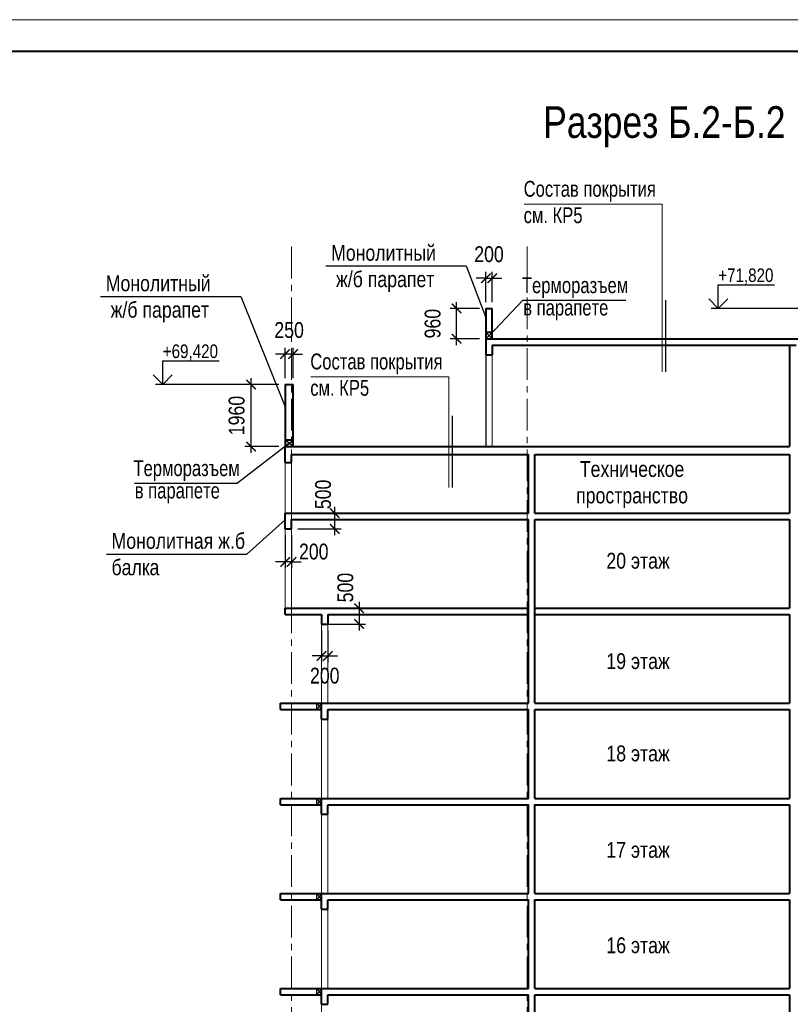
# Model space of a CAD drawing. Header units: millimetres. Extents: x 65947 to 286954, y -29687 to 89113.
# Tile 23 of 25: x 220770 to 245098, y 58041 to 89113. Entities that reach past the tile are written whole.
import ezdxf

# ---------------------------------------------------------------- set-up
doc = ezdxf.new("R2010")
doc.units = ezdxf.units.MM
doc.linetypes.add('CENTER', pattern=[2, 1.25, -0.25, 0.25, -0.25])
for name, color, linetype, lineweight in [('Оси', 7, 'CENTER', 15), ('перекрытия', 5, 'Continuous', 40), ('СК-050-П(литы перекрытия)', 5, 'Continuous', 40), ('СК-110-О-РАЗМЕРЫ', 7, 'Continuous', 15), ('СК-200-Р(амка)', 7, 'Continuous', 40), ('СК-210-Р-РАМКА ЛИНИИ ТОНКИЕ', 7, 'Continuous', 15), ('СК-400-Т(екст)', 7, 'Continuous', 20), ('стены тонкие', 12, 'Continuous', 30)]:
    doc.layers.add(name, color=color, linetype=linetype, lineweight=lineweight)
doc.layers.add('Т-ВЫНОСКИ.АР-061', color=7, linetype='Continuous')
doc.layers.add('текст', color=7, linetype='Continuous')
doc.styles.add('RUSS', font='arial.ttf', dxfattribs={"width": 0.8})
doc.dimstyles.new('100-200', dxfattribs={"dimscale": 0, "dimtxt": 500, "dimasz": 300, "dimexe": 200, "dimexo": 200, "dimgap": 200, "dimtad": 1, "dimdec": 0, "dimzin": 0, "dimdsep": 46, "dimtxsty": 'RUSS', "dimblk": 'ARCHTICK', "dimcen": 0.096, "dimdle": 200, "dimclrd": 7, "dimclre": 7, "dimclrt": 256, "dimadec": 0, "dimazin": 0, "dimtfac": 1, "dimtdec": 0, "dimtmove": 2, "dimatfit": 3, "dimldrblk": 'OBLIQUE', "dimfxl": 1, "dimtolj": 1, "dimtzin": 0, "dimarcsym": 0})

# ---------------------------------------------------------------- blocks, each defined once
blk = doc.blocks.new('_ArchTick')
at = {"color": 0, "linetype": 'ByBlock', "const_width": 0.15}
blk.add_lwpolyline([(-0.5, -0.5), (0.5, 0.5)], dxfattribs=at)
blk = doc.blocks.new('*D171')
at = {"layer": 'Defpoints', "color": 0, "lineweight": 50, "transparency": 16777216}
for p in [(229151, 73041), (229351, 73041), (229151, 72002)]:
    blk.add_point(p, dxfattribs=at)
at = {"layer": 'СК-110-О-РАЗМЕРЫ', "color": 7, "lineweight": -2, "transparency": 16777216}
for p, q in [((229151, 72841), (229151, 71802)), ((229351, 72841), (229351, 71802)), ((229151, 72002), (228851, 72002)), ((229351, 72002), (229151, 72002)), ((229351, 72002), (229651, 72002))]:
    blk.add_line(p, q, dxfattribs=at)
at = {"layer": 'СК-110-О-РАЗМЕРЫ', "color": 7, "lineweight": -2, "transparency": 16777216, "xscale": 300, "yscale": 300, "zscale": 300}
blk.add_blockref('_ArchTick', (229151, 72002), dxfattribs=at)
at = {"layer": 'СК-110-О-РАЗМЕРЫ', "color": 7, "lineweight": -2, "transparency": 16777216, "xscale": 300, "yscale": 300, "zscale": 300, "rotation": 180}
blk.add_blockref('_ArchTick', (229351, 72002), dxfattribs=at)
at = {"layer": 'СК-110-О-РАЗМЕРЫ', "transparency": 16777216, "insert": (230053, 72325), "char_height": 500, "attachment_point": 5, "style": 'RUSS'}
blk.add_mtext('\\A1;200', dxfattribs=at)
blk = doc.blocks.new('_Oblique')
at = {"color": 0, "linetype": 'ByBlock', "lineweight": -2}
blk.add_line((-0.5, -0.5), (0.5, 0.5), dxfattribs=at)
blk = doc.blocks.new('*D172')
at = {"layer": 'Defpoints', "color": 0, "lineweight": 50, "transparency": 16777216}
for p in [(229351, 73541), (230714, 73541), (229351, 73041)]:
    blk.add_point(p, dxfattribs=at)
at = {"layer": 'СК-110-О-РАЗМЕРЫ', "color": 7, "lineweight": -2, "transparency": 16777216}
for p, q in [((230714, 72841), (230714, 73741)), ((229551, 73541), (230914, 73541)), ((229551, 73041), (230914, 73041))]:
    blk.add_line(p, q, dxfattribs=at)
at = {"layer": 'СК-110-О-РАЗМЕРЫ', "color": 7, "lineweight": -2, "transparency": 16777216, "xscale": 300, "yscale": 300, "zscale": 300}
for p, rotation in [((230714, 73541), 90), ((230714, 73041), 270)]:
    blk.add_blockref('_ArchTick', p, dxfattribs=dict(at, rotation=rotation))
at = {"layer": 'СК-110-О-РАЗМЕРЫ', "transparency": 16777216, "insert": (230350, 74132), "char_height": 500, "attachment_point": 5, "rotation": 90, "style": 'RUSS'}
blk.add_mtext('\\A1;500', dxfattribs=at)
blk = doc.blocks.new('*D179')
at = {"layer": 'Defpoints', "color": 0, "lineweight": 50, "transparency": 16777216}
for p in [(228075, 77601), (229151, 77601), (229151, 75641)]:
    blk.add_point(p, dxfattribs=at)
at = {"layer": 'СК-110-О-РАЗМЕРЫ', "color": 7, "lineweight": -2, "transparency": 16777216}
for p, q in [((228075, 75441), (228075, 77801)), ((228951, 77601), (227875, 77601)), ((228951, 75641), (227875, 75641))]:
    blk.add_line(p, q, dxfattribs=at)
at = {"layer": 'СК-110-О-РАЗМЕРЫ', "color": 7, "lineweight": -2, "transparency": 16777216, "xscale": 300, "yscale": 300, "zscale": 300}
for p, rotation in [((228075, 77601), 90), ((228075, 75641), 270)]:
    blk.add_blockref('_ArchTick', p, dxfattribs=dict(at, rotation=rotation))
at = {"layer": 'СК-110-О-РАЗМЕРЫ', "transparency": 16777216, "insert": (227620, 76621), "char_height": 500, "attachment_point": 5, "rotation": 90, "style": 'RUSS'}
blk.add_mtext('\\A1;1960', dxfattribs=at)
blk = doc.blocks.new('*D187')
at = {"layer": 'Defpoints', "color": 0, "lineweight": 50, "transparency": 16777216}
for p in [(235686, 80955), (235486, 80001), (235686, 80001)]:
    blk.add_point(p, dxfattribs=at)
at = {"layer": 'СК-110-О-РАЗМЕРЫ', "color": 7, "lineweight": -2, "transparency": 16777216}
for p, q in [((235486, 80201), (235486, 81155)), ((235686, 80201), (235686, 81155)), ((235486, 80955), (235186, 80955)), ((235486, 80955), (235686, 80955)), ((235686, 80955), (235986, 80955))]:
    blk.add_line(p, q, dxfattribs=at)
at = {"layer": 'СК-110-О-РАЗМЕРЫ', "color": 7, "lineweight": -2, "transparency": 16777216, "xscale": 300, "yscale": 300, "zscale": 300}
blk.add_blockref('_ArchTick', (235486, 80955), dxfattribs=at)
at = {"layer": 'СК-110-О-РАЗМЕРЫ', "color": 7, "lineweight": -2, "transparency": 16777216, "xscale": 300, "yscale": 300, "zscale": 300, "rotation": 180}
blk.add_blockref('_ArchTick', (235686, 80955), dxfattribs=at)
at = {"layer": 'СК-110-О-РАЗМЕРЫ', "transparency": 16777216, "insert": (235586, 81710), "char_height": 500, "attachment_point": 5, "style": 'RUSS'}
blk.add_mtext('\\A1;200', dxfattribs=at)
blk = doc.blocks.new('*D189')
at = {"layer": 'Defpoints', "color": 0, "lineweight": 50, "transparency": 16777216}
for p in [(229151, 78562), (229151, 77601), (229401, 77601)]:
    blk.add_point(p, dxfattribs=at)
at = {"layer": 'СК-110-О-РАЗМЕРЫ', "color": 7, "lineweight": -2, "transparency": 16777216}
for p, q in [((229151, 77801), (229151, 78762)), ((229401, 77801), (229401, 78762)), ((229151, 78562), (228851, 78562)), ((229401, 78562), (229151, 78562)), ((229401, 78562), (229701, 78562))]:
    blk.add_line(p, q, dxfattribs=at)
at = {"layer": 'СК-110-О-РАЗМЕРЫ', "color": 7, "lineweight": -2, "transparency": 16777216, "xscale": 300, "yscale": 300, "zscale": 300}
blk.add_blockref('_ArchTick', (229151, 78562), dxfattribs=at)
at = {"layer": 'СК-110-О-РАЗМЕРЫ', "color": 7, "lineweight": -2, "transparency": 16777216, "xscale": 300, "yscale": 300, "zscale": 300, "rotation": 180}
blk.add_blockref('_ArchTick', (229401, 78562), dxfattribs=at)
at = {"layer": 'СК-110-О-РАЗМЕРЫ', "transparency": 16777216, "insert": (229276, 79317), "char_height": 500, "attachment_point": 5, "style": 'RUSS'}
blk.add_mtext('\\A1;250', dxfattribs=at)
blk = doc.blocks.new('*D205')
at = {"layer": 'Defpoints', "color": 0, "lineweight": 50, "transparency": 16777216}
for p in [(230301, 70541), (230301, 70041), (231484, 70041)]:
    blk.add_point(p, dxfattribs=at)
at = {"layer": 'СК-110-О-РАЗМЕРЫ', "color": 7, "lineweight": -2, "transparency": 16777216}
for p, q in [((230501, 70541), (231684, 70541)), ((231484, 70741), (231484, 69841)), ((230501, 70041), (231684, 70041))]:
    blk.add_line(p, q, dxfattribs=at)
at = {"layer": 'СК-110-О-РАЗМЕРЫ', "color": 7, "lineweight": -2, "transparency": 16777216, "xscale": 300, "yscale": 300, "zscale": 300}
for p, rotation in [((231484, 70541), 90), ((231484, 70041), 270)]:
    blk.add_blockref('_ArchTick', p, dxfattribs=dict(at, rotation=rotation))
at = {"layer": 'СК-110-О-РАЗМЕРЫ', "transparency": 16777216, "insert": (231053, 71192), "char_height": 500, "attachment_point": 5, "rotation": 90, "style": 'RUSS'}
blk.add_mtext('\\A1;500', dxfattribs=at)
blk = doc.blocks.new('*D206')
at = {"layer": 'Defpoints', "color": 0, "lineweight": 50, "transparency": 16777216}
for p in [(230301, 70041), (230501, 70041), (230501, 69035)]:
    blk.add_point(p, dxfattribs=at)
at = {"layer": 'СК-110-О-РАЗМЕРЫ', "color": 7, "lineweight": -2, "transparency": 16777216}
for p, q in [((230301, 69841), (230301, 68835)), ((230501, 69841), (230501, 68835)), ((230301, 69035), (230001, 69035)), ((230301, 69035), (230501, 69035)), ((230501, 69035), (230801, 69035))]:
    blk.add_line(p, q, dxfattribs=at)
at = {"layer": 'СК-110-О-РАЗМЕРЫ', "color": 7, "lineweight": -2, "transparency": 16777216, "xscale": 300, "yscale": 300, "zscale": 300}
blk.add_blockref('_ArchTick', (230301, 69035), dxfattribs=at)
at = {"layer": 'СК-110-О-РАЗМЕРЫ', "color": 7, "lineweight": -2, "transparency": 16777216, "xscale": 300, "yscale": 300, "zscale": 300, "rotation": 180}
blk.add_blockref('_ArchTick', (230501, 69035), dxfattribs=at)
at = {"layer": 'СК-110-О-РАЗМЕРЫ', "transparency": 16777216, "insert": (230401, 68410), "char_height": 500, "attachment_point": 5, "style": 'RUSS'}
blk.add_mtext('\\A1;200', dxfattribs=at)
blk = doc.blocks.new('*D207')
at = {"layer": 'Defpoints', "color": 0, "lineweight": 50, "transparency": 16777216}
for p in [(234563, 80001), (235486, 80001), (235486, 79041)]:
    blk.add_point(p, dxfattribs=at)
at = {"layer": 'СК-110-О-РАЗМЕРЫ', "color": 7, "lineweight": -2, "transparency": 16777216}
for p, q in [((234563, 78841), (234563, 80201)), ((235286, 80001), (234363, 80001)), ((235286, 79041), (234363, 79041))]:
    blk.add_line(p, q, dxfattribs=at)
at = {"layer": 'СК-110-О-РАЗМЕРЫ', "color": 7, "lineweight": -2, "transparency": 16777216, "xscale": 300, "yscale": 300, "zscale": 300}
for p, rotation in [((234563, 80001), 90), ((234563, 79041), 270)]:
    blk.add_blockref('_ArchTick', p, dxfattribs=dict(at, rotation=rotation))
at = {"layer": 'СК-110-О-РАЗМЕРЫ', "transparency": 16777216, "insert": (233808, 79521), "char_height": 500, "attachment_point": 5, "rotation": 90, "style": 'RUSS'}
blk.add_mtext('\\A1;960', dxfattribs=at)

msp = doc.modelspace()

# ---------------------------------------------------------------- linework, layer by layer
at = {"layer": 'Оси', "color": 2, "ltscale": 800}
for p, q in [((229351, 81950.5), (229351, -6338.1)), ((236786, 81950.5), (236786, -6338.1))]:
    msp.add_line(p, q, dxfattribs=at)
at = {"layer": 'перекрытия'}
for p, q in [((235486, 79040.7), (235486, 78540.7)), ((235486, 79040.7), (246921, 79040.7)), ((235686, 78840.7), (235686, 78540.7)), ((235686, 78840.7), (245284.7, 78840.7)), ((235486, 78540.7), (235686, 78540.7)), ((229151, 75640.7), (245069.6, 75640.7)), ((229151, 75140.7), (229151, 75640.7)), ((229351, 75390.7), (236836, 75390.7)), ((229351, 75140.7), (229351, 75390.7)), ((237036, 75390.7), (245069.6, 75390.7)), ((229151, 75140.7), (229351, 75140.7)), ((229151, 73540.7), (236836, 73540.7)), ((229151, 73040.7), (229151, 73540.7)), ((229351, 73340.7), (236836, 73340.7)), ((229351, 73040.7), (229351, 73340.7)), ((237036, 73540.7), (245069.6, 73540.7)), ((237036, 73340.7), (245069.6, 73340.7)), ((229151, 73040.7), (229351, 73040.7)), ((229151, 70540.7), (236836, 70540.7)), ((229151, 70340.7), (229151, 70540.7)), ((237036, 70540.7), (245069.6, 70540.7)), ((229151, 70340.7), (230301, 70340.7)), ((230301, 70340.7), (230301, 70040.7)), ((230501, 70340.7), (230501, 70040.7)), ((230501, 70340.7), (236836, 70340.7)), ((237036, 70340.7), (245069.6, 70340.7)), ((230301, 70040.7), (230501, 70040.7)), ((229001, 67540.7), (236836, 67540.7)), ((229001, 67340.7), (229001, 67540.7)), ((230301, 67040.7), (230301, 67540.7)), ((230301, 67340.7), (230301, 67540.7)), ((237036, 67540.7), (245069.6, 67540.7)), ((229001, 67340.7), (230301, 67340.7)), ((230501, 67340.7), (236836, 67340.7)), ((230501, 67040.7), (230501, 67340.7)), ((237036, 67340.7), (245069.6, 67340.7)), ((230301, 67040.7), (230501, 67040.7)), ((229001, 64540.7), (236836, 64540.7)), ((229001, 64340.7), (229001, 64540.7)), ((229001, 64340.7), (230301, 64340.7)), ((230301, 64040.7), (230301, 64540.7)), ((230301, 64340.7), (230301, 64540.7)), ((230501, 64340.7), (236836, 64340.7)), ((230501, 64040.7), (230501, 64340.7)), ((237036, 64540.7), (245069.6, 64540.7)), ((237036, 64340.7), (245069.6, 64340.7)), ((230301, 64040.7), (230501, 64040.7)), ((229001, 61540.7), (236836, 61540.7)), ((229001, 61340.7), (229001, 61540.7)), ((230301, 61040.7), (230301, 61540.7)), ((230301, 61340.7), (230301, 61540.7)), ((237036, 61540.7), (245069.6, 61540.7)), ((229001, 61340.7), (230301, 61340.7)), ((230501, 61340.7), (236836, 61340.7)), ((230501, 61040.7), (230501, 61340.7)), ((237036, 61340.7), (245069.6, 61340.7)), ((230301, 61040.7), (230501, 61040.7)), ((229001, 58540.7), (236836, 58540.7)), ((229001, 58340.7), (229001, 58540.7)), ((230301, 58040.7), (230301, 58540.7)), ((230301, 58340.7), (230301, 58540.7)), ((237036, 58540.7), (245069.6, 58540.7)), ((229001, 58340.7), (230301, 58340.7)), ((230501, 58340.7), (236836, 58340.7)), ((230501, 58040.7), (230501, 58340.7)), ((237036, 58340.7), (245069.6, 58340.7)), ((230301, 58040.7), (230501, 58040.7))]:
    msp.add_line(p, q, dxfattribs=at)
at = {"layer": 'перекрытия', "lineweight": 30}
for p, q in [((230151, 67340.7), (230151, 67540.7)), ((230301, 67340.7), (230301, 67540.7)), ((230151, 64340.7), (230151, 64540.7)), ((230301, 64340.7), (230301, 64540.7)), ((230151, 61340.7), (230151, 61540.7)), ((230301, 61340.7), (230301, 61540.7)), ((230151, 58340.7), (230151, 58540.7)), ((230301, 58340.7), (230301, 58540.7))]:
    msp.add_line(p, q, dxfattribs=at)
at = {"layer": 'СК-050-П(литы перекрытия)', "lineweight": 20}
for p, q in [((235686, 78540.7), (235686, 75640.7)), ((229151, 75140.7), (229151, 73540.7)), ((229351, 75140.7), (229351, 73540.7)), ((229151, 73040.7), (229151, 70540.7)), ((229351, 73040.7), (229351, 70540.7)), ((230301, 70040.7), (230301, 67540.7)), ((230501, 70040.7), (230501, 67540.7)), ((230151, 67540.7), (230301, 67340.7)), ((230301, 67540.7), (230151, 67340.7)), ((230301, 67040.7), (230301, 64540.7)), ((230501, 67040.7), (230501, 64540.7)), ((230151, 64540.7), (230301, 64340.7)), ((230301, 64540.7), (230151, 64340.7)), ((230301, 64040.7), (230301, 61540.7)), ((230501, 64040.7), (230501, 61540.7)), ((230151, 61540.7), (230301, 61340.7)), ((230301, 61540.7), (230151, 61340.7)), ((230301, 61040.7), (230301, 58540.7)), ((230501, 61040.7), (230501, 58540.7)), ((230151, 58540.7), (230301, 58340.7)), ((230301, 58540.7), (230151, 58340.7)), ((230301, 58040.7), (230301, 55540.7))]:
    msp.add_line(p, q, dxfattribs=at)
at = {"layer": 'СК-200-Р(амка)'}
msp.add_line((283583.5, 88113.3), (204583.5, 88113.3), dxfattribs=at)
at = {"layer": 'СК-210-Р-РАМКА ЛИНИИ ТОНКИЕ'}
msp.add_line((200583.5, 89113.3), (284583.5, 89113.3), dxfattribs=at)
at = {"layer": 'СК-400-Т(екст)'}
for p, q in [((236696.3, 83287.4), (241051.3, 83287.4)), ((229960.6, 77838.7), (234315.7, 77838.7))]:
    msp.add_line(p, q, dxfattribs=at)
at = {"layer": 'стены тонкие', "lineweight": 40}
for p, q in [((235486, 80000.7), (235686, 80000.7)), ((235486, 80000.7), (235486, 79040.7)), ((235686, 79040.7), (235686, 80000.7)), ((235686, 79240.7), (235486, 79240.7)), ((245069.6, 78840.7), (245069.6, 75640.7)), ((229151, 77600.7), (229401, 77600.7)), ((229151, 77600.7), (229151, 75640.7)), ((229401, 75640.7), (229401, 77600.7)), ((229401, 75840.7), (229151, 75840.7)), ((236836, 73540.7), (236836, 75390.7)), ((237036, 73540.7), (237036, 75390.7)), ((245069.6, 75390.7), (245069.6, 73540.7)), ((236836, 67540.7), (236836, 73343.9)), ((237036, 67540.7), (237036, 73343.9)), ((245069.6, 73340.7), (245069.6, 70540.7)), ((245069.6, 70340.7), (245069.6, 67540.7)), ((236836, 64540.7), (236836, 67343.9)), ((237036, 64540.7), (237036, 67343.9)), ((245069.6, 67340.7), (245069.6, 64540.7)), ((236836, 61540.7), (236836, 64343.9)), ((237036, 61540.7), (237036, 64343.9)), ((245069.6, 64340.7), (245069.6, 61540.7)), ((236836, 58540.7), (236836, 61343.9)), ((237036, 58540.7), (237036, 61343.9)), ((245069.6, 61340.7), (245069.6, 58540.7)), ((236836, 55540.7), (236836, 58343.9)), ((237036, 55540.7), (237036, 58343.9)), ((245069.6, 58340.7), (245069.6, 55540.7))]:
    msp.add_line(p, q, dxfattribs=at)
at = {"layer": 'стены тонкие'}
msp.add_line((235486, 79040.7), (235486, 75640.7), dxfattribs=at)
at = {"layer": 'Т-ВЫНОСКИ.АР-061', "color": 7, "linetype": 'Continuous', "lineweight": 5}
for p, q in [((241051.3, 77998), (241051.3, 83287.4)), ((234315.7, 74347.4), (234315.7, 77838.7))]:
    msp.add_line(p, q, dxfattribs=at)
at = {"layer": 'Т-ВЫНОСКИ.АР-061', "color": 7, "linetype": 'Continuous', "lineweight": 30}
for p, q in [((241157, 80266.4), (241157, 78003.9)), ((234421.4, 76615.8), (234421.4, 74353.3))]:
    msp.add_line(p, q, dxfattribs=at)
at = {"layer": 'текст'}
for p, q in [((230435.6, 81342), (234866.2, 81342)), ((234866.2, 81342), (235486, 79713.3)), ((242821.4, 80000.7), (242821.4, 80750.7)), ((242821.4, 80750.7), (244599.8, 80750.7)), ((223322.4, 80379.3), (227753, 80379.3)), ((227753, 80379.3), (229151, 76895.4)), ((235588.3, 79133.1), (236654.5, 80260.8)), ((236654.5, 80260.8), (239908.6, 80260.8)), ((242521.4, 80300.7), (242821.4, 80000.7)), ((242821.4, 80000.7), (243121.4, 80300.7)), ((246295.9, 80000.7), (242596.4, 80000.7)), ((235486, 79040.7), (235686, 79240.7)), ((235486, 79240.7), (235686, 79040.7)), ((225286.4, 77600.7), (225286.4, 78350.7)), ((225286.4, 78350.7), (227064.8, 78350.7)), ((224986.4, 77900.7), (225286.4, 77600.7)), ((225286.4, 77600.7), (225586.4, 77900.7)), ((228760.9, 77600.7), (225061.4, 77600.7)), ((229151, 75640.7), (229401, 75840.7)), ((229401, 75640.7), (229151, 75840.7)), ((229253.3, 75733.1), (227645.3, 74487)), ((224391.2, 74487), (227645.3, 74487)), ((227936.2, 72250.5), (229156.3, 73330.3)), ((223505.6, 72250.5), (227936.2, 72250.5))]:
    msp.add_line(p, q, dxfattribs=at)

# ---------------------------------------------------------------- texts
at = {"layer": 'СК-400-Т(екст)', "color": 7, "style": 'RUSS'}
for s, height, width, p in [('Разрез Б.2-Б.2', 1000, 0.8, (237298, 85383.1)), ('Терморазъем', 500, 0.75, (236624.8, 80483.5)), ('в парапете', 500, 0.75, (236667.1, 79778.7)), ('Терморазъем', 500, 0.75, (224361.6, 74709.7)), ('в парапете', 500, 0.75, (224403.9, 74004.9))]:
    msp.add_text(s, height=height, dxfattribs=dict(at, width=width)).set_placement(p)
at = {"layer": 'СК-400-Т(екст)', "color": 7, "char_height": 500, "attachment_point": 1, "style": 'RUSS'}
for s, insert, width in [('{\\W0.75;Состав покрытия\\Pсм. КР5}', (236679.8, 84025.6), 8589.498), ('Монолитный^J ж/б парапет', (230599.6, 82006.7), 4955.497), ('Монолитный^J ж/б парапет', (223486.3, 81044.1), 4955.497), ('{\\W0.75;Состав покрытия\\Pсм. КР5}', (229944.2, 78577), 8589.498), ('\\pxqc;Техническое пространство', (239044.6, 75183.1), 2115.003), ('Монолитная ж.б балка', (223669.5, 72915.2), 4955.497), ('20 этаж', (239291.3, 72288.1), 2115.003), ('19 этаж', (239291.3, 69120.6), 2115.003), ('18 этаж', (239291.3, 66208), 2115.003), ('17 этаж', (239291.3, 63164.4), 2115.003), ('16 этаж', (239291.3, 60154.3), 2115.003)]:
    msp.add_mtext(s, dxfattribs=dict(at, insert=insert, width=width))
at = {"layer": 'текст', "style": 'RUSS', "width": 0.8}
for s, p in [('+71,820', (242821.4, 80835.5)), ('+69,420', (225286.4, 78435.5))]:
    msp.add_text(s, height=428.63, dxfattribs=at).set_placement(p)

# ---------------------------------------------------------------- dimensions: what is measured, and where the dimension line sits
at = {"layer": 'СК-110-О-РАЗМЕРЫ'}
for base, p1, p2, picture, middle in [((235686, 80954.6), (235486, 80000.7), (235686, 80000.7), '*D187', (235586, 81709.9)), ((229151, 78562.1), (229401, 77600.7), (229151, 77600.7), '*D189', (229276, 79317.4))]:
    dim = msp.add_linear_dim(base=base, p1=p1, p2=p2, dimstyle='100-200', override={"dimscale": 1}, dxfattribs=at)
    dim.commit()
    dim.dimension.update_dxf_attribs({"geometry": picture, "text_midpoint": middle})
for base, p1, p2, picture, middle in [((234563.4, 80000.7), (235486, 79040.7), (235486, 80000.7), '*D207', (233808.1, 79520.7)), ((228074.8, 77600.7), (229151, 75640.7), (229151, 77600.7), '*D179', (227619.5, 76620.7))]:
    dim = msp.add_linear_dim(base=base, p1=p1, p2=p2, angle=90, dimstyle='100-200', override={"dimscale": 1}, dxfattribs=at)
    dim.commit()
    dim.dimension.update_dxf_attribs({"geometry": picture, "text_midpoint": middle})
for base, p1, p2, picture, middle in [((230714.3, 73540.7), (229351, 73040.7), (229351, 73540.7), '*D172', (230349.8, 74132.4)), ((231483.7, 70040.7), (230301, 70540.7), (230301, 70040.7), '*D205', (231053, 71191.7))]:
    dim = msp.add_linear_dim(base=base, p1=p1, p2=p2, angle=90, dimstyle='100-200', override={"dimscale": 1}, dxfattribs=at)
    dim.commit()
    dim.dimension.update_dxf_attribs({"geometry": picture, "text_midpoint": middle, "dimtype": 160})
for base, p1, p2, picture, middle in [((229151, 72002.4), (229351, 73040.7), (229151, 73040.7), '*D171', (230052.7, 72325)), ((230501, 69035), (230301, 70040.7), (230501, 70040.7), '*D206', (230401, 68410))]:
    dim = msp.add_linear_dim(base=base, p1=p1, p2=p2, dimstyle='100-200', override={"dimscale": 1}, dxfattribs=at)
    dim.commit()
    dim.dimension.update_dxf_attribs({"geometry": picture, "text_midpoint": middle, "dimtype": 160})

doc.saveas('drawing.dxf')
